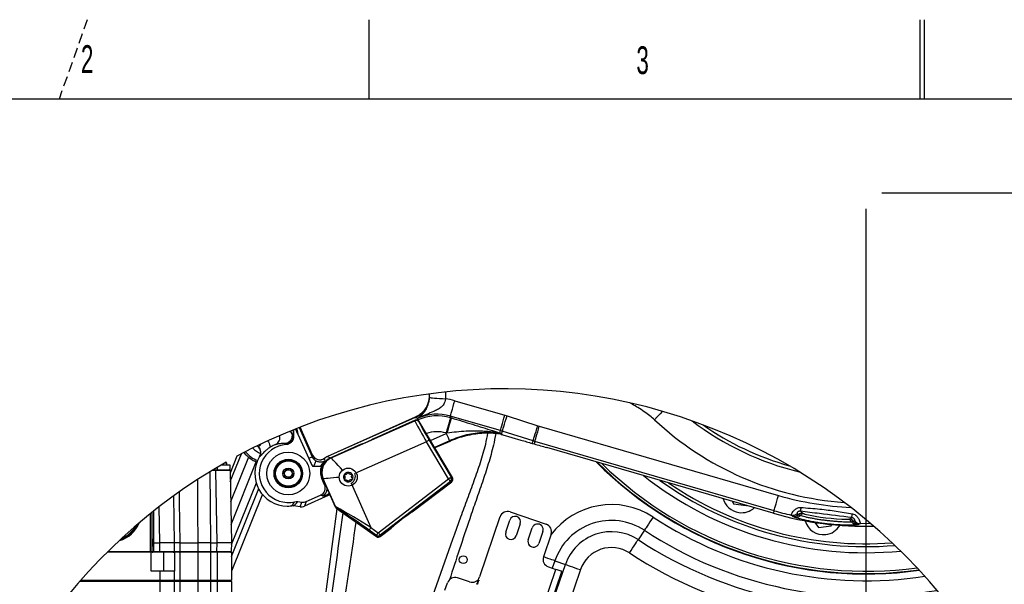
# Model space of a CAD drawing. Extents: x 0 to 4205, y 0 to 2970.
# Tile 16 of 67: x 482 to 1103, y 2614 to 2970. Entities that reach past the tile are written whole.
import ezdxf

# ---------------------------------------------------------------- set-up
doc = ezdxf.new("R2010")
doc.units = 0
doc.header["$LTSCALE"] = 5
doc.linetypes.add('HIDDEN', pattern=[1.905, 1.27, -0.635])
doc.layers.get('0').update_dxf_attribs({"linetype": 'CONTINUOUS'})
doc.styles.add('SLDTEXTSTYLE0', font='TXT', dxfattribs={"width": 0.605})
doc.dimstyles.new('SLDDIMSTYLE0', dxfattribs={"dimtxt": 25, "dimasz": 25, "dimexe": 0, "dimexo": 0.0625, "dimgap": 6.25, "dimtad": 1, "dimdec": 1, "dimrnd": 1e-09, "dimzin": 12, "dimtxsty": 'SLDTEXTSTYLE0', "dimsah": 1, "dimcen": 0.09, "dimazin": 3, "dimtfac": 1, "dimtofl": 0, "dimtmove": 0, "dimatfit": 3, "dimtolj": 1, "dimtzin": 12})
doc.dimstyles.new('SLDDIMSTYLE1', dxfattribs={"dimtxt": 25, "dimasz": 25, "dimexe": 0, "dimexo": 0.0625, "dimgap": 6.25, "dimtad": 1, "dimdec": 1, "dimrnd": 1e-09, "dimzin": 12, "dimtxsty": 'SLDTEXTSTYLE0', "dimsah": 1, "dimcen": 0.09, "dimazin": 3, "dimtfac": 1, "dimtmove": 0, "dimatfit": 3, "dimtolj": 1, "dimtzin": 12})

# ---------------------------------------------------------------- blocks, each defined once
blk = doc.blocks.new('_D_9')
at = {"color": 7, "linetype": 'CONTINUOUS'}
for p, q in [((1015.88, 2850.89), (1015.88, 1946.75)), ((1080.88, 2450.89), (1080.88, 1946.75)), ((1015.88, 1954.25), (965.88, 1954.25)), ((1015.88, 1954.25), (1080.88, 1954.25)), ((1080.88, 1954.25), (1130.88, 1954.25))]:
    blk.add_line(p, q, dxfattribs=at)
for points in [[(1015.88, 1954.25), (990.88, 1958), (990.88, 1950.5)], [(1080.88, 1954.25), (1105.88, 1950.5), (1105.88, 1958)]]:
    blk.add_solid(points, dxfattribs=at)
at = {"color": 7, "linetype": 'CONTINUOUS', "insert": (1029.28, 1986.48), "char_height": 25, "attachment_point": 1, "style": 'SLDTEXTSTYLE0'}
blk.add_mtext('65', dxfattribs=at)
blk = doc.blocks.new('_D_10')
at = {"color": 7, "linetype": 'CONTINUOUS'}
for p, q in [((1025.88, 2860.89), (1260.02, 2860.89)), ((1252.52, 2860.89), (1252.52, 2460.89)), ((1090.88, 2460.89), (1260.02, 2460.89))]:
    blk.add_line(p, q, dxfattribs=at)
for points in [[(1252.52, 2860.89), (1248.77, 2835.89), (1256.27, 2835.89)], [(1252.52, 2460.89), (1256.27, 2485.89), (1248.77, 2485.89)]]:
    blk.add_solid(points, dxfattribs=at)
at = {"color": 7, "linetype": 'CONTINUOUS', "insert": (1220.29, 2632.24), "char_height": 25, "attachment_point": 1, "rotation": 90, "style": 'SLDTEXTSTYLE0'}
blk.add_mtext('400', dxfattribs=at)

msp = doc.modelspace()

# ---------------------------------------------------------------- linework, layer by layer
at = {"color": 7, "linetype": 'HIDDEN'}
msp.add_line((525, 2970), (507.32, 2920), dxfattribs=at)
at = {"color": 7, "linetype": 'CONTINUOUS'}
for p, q in [((702.5, 2970), (702.5, 2920)), ((1050, 2920), (1050, 2970)), ((1052.5, 2970), (1052.5, 2920)), ((4155, 2920), (100, 2920)), ((731.81, 2719.57), (676.44, 2694.93)), ((657.81, 2708.89), (656.39, 2712.29)), ((667.11, 2695.75), (659.25, 2713.41)), ((731.74, 2717.79), (705.04, 2705.91)), ((755.28, 2681.65), (734.27, 2716.98)), ((654.98, 2711.72), (655.12, 2707.55)), ((657.81, 2708.89), (664.67, 2693.64)), ((783.87, 2709.27), (783.69, 2709.28)), ((785.84, 2708.88), (783.87, 2709.27)), ((785.84, 2708.88), (786.03, 2708.83)), ((787, 2708.54), (798.4, 2705.24)), ((632.78, 2701.02), (632.15, 2701.58)), ((697.73, 2702.66), (678.54, 2694.12)), ((753.5, 2704.4), (744.21, 2700.26)), ((805.56, 2703.12), (806.73, 2702.78)), ((957.47, 2659.18), (814.73, 2700.51)), ((619.43, 2695.07), (615.12, 2684.39)), ((676.44, 2694.93), (674.51, 2693.81)), ((609.61, 2689.59), (614.88, 2689.59)), ((613.13, 2690.59), (611.35, 2690.59)), ((613.13, 2689.59), (613.13, 2690.59)), ((614.88, 2689.59), (614.88, 2686.59)), ((667.06, 2688.71), (667.74, 2688.74)), ((604.52, 2686.59), (606.88, 2686.59)), ((606.88, 2686.59), (614.88, 2686.59)), ((615.09, 2686.1), (615.88, 2640.59)), ((674.65, 2677.13), (672.88, 2681.1)), ((673.47, 2680.92), (681.38, 2663.15)), ((729.95, 2660), (754.78, 2679.04)), ((579.37, 2669.98), (579.88, 2640.59)), ((677, 2670.36), (661.93, 2663.66)), ((663.02, 2666.49), (672.11, 2670.54)), ((659.2, 2663.27), (655.09, 2663.86)), ((657.73, 2666.47), (660.29, 2666.11)), ((931.86, 2666.59), (932.45, 2665.13)), ((932.45, 2665.13), (940.45, 2664)), ((940.45, 2664), (940.52, 2664.09)), ((649.7, 2417.92), (682.6, 2661.94)), ((682.05, 2662.33), (707.37, 2644.46)), ((785.22, 2656.9), (772.37, 2619.02)), ((791.57, 2660.03), (814.29, 2652.32)), ((788.81, 2647.24), (791.38, 2654.81)), ((798.01, 2652.56), (795.44, 2644.99)), ((983.56, 2653.39), (985.95, 2650.21)), ((985.95, 2650.21), (993.98, 2651.18)), ((993.98, 2651.18), (994.33, 2652)), ((709.74, 2644.5), (716.65, 2649.8)), ((803.01, 2642.42), (805.58, 2649.99)), ((812.21, 2647.74), (809.64, 2640.17)), ((817.42, 2645.97), (812.6, 2631.77)), ((566.9, 2640.59), (565.9, 2640.59)), ((566.9, 2640.59), (570.88, 2640.59)), ((579.88, 2640.59), (570.88, 2640.59)), ((579.88, 2640.59), (579.79, 2635.08)), ((583.48, 2640.59), (579.88, 2640.59)), ((583.48, 2640.59), (595.04, 2640.59)), ((602.72, 2640.59), (595.04, 2640.59)), ((602.72, 2640.59), (606.88, 2640.59)), ((615.88, 2640.59), (606.88, 2640.59)), ((615.88, 2640.59), (615.79, 2635.08)), ((565.38, 2634.59), (537.6, 2634.59)), ((566.4, 2634.59), (565.38, 2634.59)), ((565.38, 2622.59), (565.38, 2634.59)), ((566.9, 2634.59), (566.4, 2634.59)), ((570.79, 2634.59), (566.9, 2634.59)), ((579.29, 2634.59), (570.79, 2634.59)), ((579.7, 2634.59), (579.29, 2634.59)), ((580.05, 2634.59), (579.29, 2634.59)), ((580.05, 2634.59), (580.05, 2622.59)), ((583.48, 2634.59), (580.05, 2634.59)), ((595.04, 2634.59), (583.48, 2634.59)), ((602.72, 2634.59), (595.04, 2634.59)), ((606.88, 2634.59), (602.72, 2634.59)), ((615.88, 2634.59), (606.88, 2634.59)), ((615.88, 2634.59), (615.88, 2617.09)), ((815.73, 2625.43), (820.46, 2623.82)), ((570.88, 2622.59), (565.38, 2622.59)), ((579.88, 2622.59), (570.88, 2622.59)), ((579.88, 2622.59), (579.88, 2617.09)), ((580.05, 2622.59), (579.88, 2622.59)), ((811.4, 2584.66), (824.25, 2622.54)), ((570.88, 2616.09), (520.18, 2616.09)), ((570.88, 2616.59), (520.61, 2616.59)), ((521.06, 2617.09), (570.88, 2617.09)), ((570.88, 2617.09), (579.88, 2617.09)), ((579.38, 2616.59), (570.88, 2616.59)), ((579.88, 2616.09), (570.88, 2616.09)), ((579.88, 2617.09), (579.38, 2616.59)), ((579.38, 2616.59), (579.88, 2616.09)), ((583.16, 2616.59), (579.38, 2616.59)), ((579.88, 2617.09), (583.48, 2617.09)), ((579.88, 2616.09), (579.88, 2446.09)), ((583.48, 2616.09), (579.88, 2616.09)), ((594.65, 2616.59), (583.16, 2616.59)), ((583.48, 2617.09), (595.04, 2617.09)), ((595.04, 2616.09), (583.48, 2616.09)), ((602.72, 2616.59), (594.65, 2616.59)), ((595.04, 2617.09), (602.72, 2617.09)), ((602.72, 2616.09), (595.04, 2616.09)), ((602.72, 2617.09), (606.88, 2617.09)), ((606.88, 2616.59), (602.72, 2616.59)), ((606.88, 2616.09), (602.72, 2616.09)), ((606.88, 2617.09), (615.88, 2617.09)), ((615.38, 2616.59), (606.88, 2616.59)), ((615.88, 2616.09), (606.88, 2616.09)), ((615.88, 2617.09), (615.38, 2616.59)), ((615.38, 2616.59), (615.88, 2616.09)), ((615.88, 2616.09), (615.88, 2446.09)), ((750.5, 2610.6), (752.11, 2615.34)), ((766.03, 2615.89), (758.45, 2618.47))]:
    msp.add_line(p, q, dxfattribs=at)
at = {"color": 8, "linetype": 'CONTINUOUS'}
for p, q in [((756.69, 2729.98), (788.27, 2720.83)), ((731.85, 2719.48), (676.48, 2694.84)), ((733.24, 2718.92), (731.85, 2719.48)), ((733.48, 2717.92), (733.4, 2718.98)), ((785.49, 2711.24), (753.91, 2720.39)), ((753.91, 2720.39), (753.99, 2719.33)), ((753.99, 2719.33), (754.56, 2719.16)), ((788.27, 2720.83), (789.66, 2720.41)), ((789.66, 2720.41), (809.07, 2714.28)), ((658.6, 2713.16), (666.85, 2694.61)), ((667.03, 2695.71), (659.17, 2713.38)), ((678.9, 2693.98), (731.63, 2717.44)), ((731.63, 2717.44), (731.74, 2717.79)), ((733.27, 2717.83), (733.48, 2717.92)), ((733.48, 2717.92), (733.59, 2717.67)), ((734.27, 2716.98), (734.16, 2716.64)), ((809.07, 2714.28), (810, 2714)), ((810, 2714), (960.71, 2670.36)), ((652.77, 2710.82), (653.62, 2710.22)), ((653.1, 2710.96), (653.62, 2710.22)), ((654.75, 2707.88), (655.12, 2707.55)), ((741.42, 2704.96), (751.39, 2709.4)), ((751.78, 2709.57), (751.21, 2709.73)), ((751.39, 2709.4), (751.78, 2709.57)), ((785.02, 2709.68), (785.49, 2711.24)), ((786.65, 2710.89), (785.49, 2711.24)), ((786.65, 2710.89), (786.03, 2708.83)), ((806.06, 2704.76), (786.65, 2710.89)), ((632.97, 2701.05), (632.32, 2701.66)), ((632.78, 2701.02), (632.97, 2701.05)), ((650.19, 2702.74), (649.72, 2702.99)), ((650.48, 2702.4), (650.19, 2702.74)), ((738.82, 2704.23), (693.76, 2684.18)), ((752.77, 2680.78), (738.82, 2704.23)), ((740.54, 2705.25), (754.49, 2681.8)), ((753.42, 2704.84), (743.99, 2700.64)), ((753.5, 2704.4), (753.42, 2704.84)), ((805.56, 2703.12), (806.06, 2704.76)), ((807.22, 2704.4), (806.06, 2704.76)), ((807.22, 2704.4), (806.73, 2702.78)), ((957.93, 2660.76), (807.22, 2704.4)), ((615.21, 2679.1), (622.27, 2696.58)), ((626.79, 2694.43), (615.43, 2666.31)), ((633.86, 2694.85), (633.7, 2694.84)), ((667.03, 2695.71), (667.11, 2695.75)), ((676.48, 2694.84), (678.46, 2694.08)), ((678.54, 2694.12), (678.9, 2693.98)), ((606.88, 2688), (606.88, 2686.59)), ((615.68, 2652.16), (631.57, 2691.5)), ((606.09, 2686.1), (603.71, 2686.1)), ((606.09, 2686.59), (606.09, 2686.1)), ((606.88, 2640.59), (606.09, 2686.1)), ((673.5, 2680.86), (672.88, 2681.1)), ((754.49, 2681.8), (755.28, 2681.65)), ((631.58, 2678.19), (615.86, 2639.26)), ((673.83, 2680.79), (673.47, 2680.92)), ((681.59, 2663.33), (673.83, 2680.79)), ((674.65, 2677.13), (675.26, 2676.89)), ((691.43, 2678.11), (703.89, 2650.1)), ((708.51, 2646.84), (752.77, 2680.78)), ((753.99, 2679.19), (709.73, 2645.25)), ((754.78, 2679.04), (753.99, 2679.19)), ((615.88, 2631.89), (633.17, 2674.71)), ((635.58, 2671.12), (615.88, 2622.66)), ((673.39, 2670.05), (672.11, 2670.54)), ((677.77, 2671.27), (676.96, 2671.11)), ((677, 2670.36), (676.96, 2671.11)), ((570.88, 2640.59), (570.49, 2663.34)), ((659.2, 2663.27), (660.29, 2666.11)), ((663.02, 2666.49), (661.93, 2663.66)), ((681.38, 2663.15), (681.59, 2663.33)), ((682.27, 2662.51), (682.05, 2662.33)), ((564.9, 2635.09), (564.9, 2658.95)), ((957.93, 2660.76), (957.47, 2659.18)), ((969.69, 2657.22), (968.78, 2657.93)), ((969.8, 2657.14), (969.69, 2657.22)), ((970.95, 2656.61), (969.8, 2657.14)), ((973.42, 2658.35), (973.52, 2658.26)), ((973.52, 2658.26), (974.48, 2657.82)), ((974.64, 2660.39), (975.91, 2659.23)), ((975.91, 2659.23), (976.01, 2659.15)), ((976.01, 2659.15), (976.85, 2658.78)), ((976.85, 2658.78), (977.34, 2658.63)), ((1005.72, 2655.55), (1006.94, 2656.42)), ((703.89, 2650.1), (708.51, 2646.84)), ((1004.11, 2655.32), (1004.74, 2655.35)), ((1004.74, 2655.35), (1005.67, 2655.52)), ((1006.81, 2653.84), (1007.88, 2654.06)), ((1007.88, 2654.06), (1007.93, 2654.09)), ((1011.28, 2652.1), (1011.23, 2652.07)), ((1018.96, 2652.59), (1012.14, 2652.58)), ((707.36, 2645.21), (702.74, 2648.47)), ((707.37, 2644.46), (707.36, 2645.21)), ((709.73, 2645.25), (709.74, 2644.5)), ((876.2, 2648.44), (872.3, 2642.51)), ((545.4, 2641.9), (545.12, 2641.81)), ((565.9, 2640.59), (565.9, 2642.58)), ((565.9, 2642.58), (565.9, 2638.6)), ((565.9, 2638.6), (565.9, 2640.59)), ((566.9, 2642.6), (566.9, 2640.59)), ((566.9, 2640.59), (566.9, 2638.58)), ((570.79, 2635.08), (570.88, 2640.59)), ((583.48, 2640.59), (583.39, 2635.08)), ((594.99, 2635.08), (595.04, 2640.59)), ((606.79, 2635.08), (606.88, 2640.59)), ((538.1, 2635.09), (564.9, 2635.09)), ((564.9, 2635.09), (565.9, 2635.09)), ((564.9, 2634.59), (564.9, 2635.09)), ((566.9, 2635.08), (570.79, 2635.08)), ((566.9, 2634.59), (566.9, 2635.08)), ((570.79, 2634.59), (570.79, 2635.08)), ((573.38, 2622.59), (573.38, 2634.59)), ((583.39, 2635.08), (594.99, 2635.08)), ((583.48, 2634.59), (583.48, 2617.09)), ((595.04, 2617.09), (595.04, 2634.59)), ((602.67, 2634.59), (602.67, 2635.08)), ((602.67, 2635.08), (606.79, 2635.08)), ((602.72, 2634.59), (602.72, 2617.09)), ((606.79, 2634.59), (606.79, 2635.08)), ((606.88, 2634.59), (606.88, 2617.09)), ((752.04, 2410.67), (826.49, 2626.88)), ((819.78, 2629.19), (818.2, 2624.59)), ((819.78, 2629.19), (826.49, 2626.88)), ((570.88, 2622.59), (570.88, 2617.09)), ((835.92, 2623.63), (761.47, 2407.42)), ((807.73, 2586.29), (820.46, 2623.82)), ((570.88, 2617.09), (570.88, 2616.59)), ((570.88, 2616.59), (570.88, 2616.09)), ((570.88, 2616.09), (570.88, 2446.09)), ((583.48, 2617.09), (583.16, 2616.59)), ((583.16, 2616.59), (583.48, 2616.09)), ((583.48, 2616.09), (583.48, 2446.09)), ((595.04, 2617.09), (594.65, 2616.59)), ((594.65, 2616.59), (595.04, 2616.09)), ((595.04, 2446.09), (595.04, 2616.09)), ((602.72, 2617.09), (602.72, 2616.59)), ((602.72, 2616.59), (602.72, 2616.09)), ((602.72, 2616.09), (602.72, 2446.09)), ((606.88, 2617.09), (606.88, 2616.59)), ((606.88, 2616.59), (606.88, 2616.09)), ((606.88, 2616.09), (606.88, 2446.09))]:
    msp.add_line(p, q, dxfattribs=at)
at = {"color": 8, "linetype": 'CONTINUOUS', "flags": 128}
for points in [[(740.83, 2731.97), (740.83, 2734.27), (740.81, 2734.37)], [(740.83, 2731.97), (741.14, 2731.95), (741.78, 2731.9), (742.74, 2731.83), (743.98, 2731.73), (745.46, 2731.62), (747.12, 2731.49), (748.92, 2731.36), (750.78, 2731.21)], [(750.7, 2735.56), (750.78, 2735.04), (750.78, 2731.21)], [(753.91, 2720.39), (753.99, 2720.65), (754.17, 2721.25), (754.43, 2722.17), (754.78, 2723.37), (755.19, 2724.8), (755.66, 2726.42), (756.17, 2728.17), (756.69, 2729.98)], [(731.81, 2719.57), (731.82, 2719.55), (731.83, 2719.54), (731.83, 2719.52), (731.84, 2719.51), (731.84, 2719.5), (731.85, 2719.49), (731.85, 2719.49), (731.85, 2719.48)], [(753.99, 2719.33), (753.91, 2719.06), (753.73, 2718.46), (753.47, 2717.54), (753.12, 2716.35), (752.71, 2714.91), (752.24, 2713.29), (751.73, 2711.55), (751.21, 2709.73)], [(754.56, 2719.16), (754.48, 2718.89), (754.31, 2718.29), (754.04, 2717.38), (753.69, 2716.18), (753.28, 2714.75), (752.81, 2713.13), (752.3, 2711.38), (751.78, 2709.57)], [(785.49, 2711.24), (785.57, 2711.51), (785.74, 2712.11), (786.01, 2713.03), (786.35, 2714.22), (786.77, 2715.66), (787.24, 2717.27), (787.74, 2719.02), (788.27, 2720.83)], [(786.65, 2710.89), (786.74, 2711.16), (786.93, 2711.75), (787.21, 2712.66), (787.59, 2713.85), (788.04, 2715.27), (788.55, 2716.88), (789.09, 2718.61), (789.66, 2720.41)], [(887.56, 2723.36), (886.09, 2721.79), (884.37, 2719.94), (882.59, 2718.04)], [(657.03, 2712.54), (657.29, 2711.32), (657.81, 2708.89)], [(806.06, 2704.76), (806.14, 2705.02), (806.33, 2705.62), (806.62, 2706.53), (807, 2707.71), (807.45, 2709.14), (807.95, 2710.74), (808.5, 2712.48), (809.07, 2714.28)], [(807.22, 2704.4), (807.3, 2704.67), (807.47, 2705.27), (807.74, 2706.19), (808.09, 2707.38), (808.5, 2708.82), (808.97, 2710.44), (809.47, 2712.18), (810, 2714)], [(654.75, 2707.88), (654.28, 2709.26), (653.62, 2710.22), (653.62, 2710.22)], [(751.39, 2709.4), (751.78, 2708.54), (752.15, 2707.7), (752.49, 2706.93), (752.79, 2706.25), (753.05, 2705.68), (753.24, 2705.25), (753.37, 2704.96), (753.42, 2704.84)], [(783.87, 2709.27), (783.94, 2709.48), (784.01, 2709.68)], [(638.84, 2704.76), (639.24, 2704.09), (639.65, 2703.29), (639.96, 2702.53), (640.16, 2701.86), (640.25, 2701.3), (640.22, 2700.87), (640.07, 2700.58)], [(740.54, 2705.25), (740.5, 2705.23), (740.4, 2705.17), (740.24, 2705.07), (740.02, 2704.94), (739.77, 2704.79), (739.47, 2704.62), (739.15, 2704.43), (738.82, 2704.23)], [(666.85, 2694.61), (666.79, 2694.59), (666.66, 2694.53), (666.47, 2694.44), (666.21, 2694.33), (665.9, 2694.19), (665.54, 2694.03), (665.12, 2693.84), (664.67, 2693.64)], [(676.44, 2694.93), (676.44, 2694.91), (676.45, 2694.9), (676.46, 2694.89), (676.46, 2694.88), (676.47, 2694.87), (676.47, 2694.86), (676.47, 2694.85), (676.48, 2694.84)], [(686.07, 2686.14), (684.59, 2687.76), (683.22, 2689.25), (682, 2690.59), (680.95, 2691.74), (680.1, 2692.67), (679.47, 2693.36), (679.06, 2693.8), (678.9, 2693.98)], [(669.31, 2692.09), (669.25, 2691.97), (669.15, 2691.75), (669, 2691.44), (668.81, 2691.03), (668.59, 2690.55), (668.33, 2690), (668.05, 2689.39), (667.74, 2688.74)], [(602.35, 2685.27), (602.53, 2663.63), (602.72, 2640.59)], [(615.09, 2686.1), (614.91, 2686.1), (614.4, 2686.1), (613.57, 2686.1), (612.45, 2686.1), (611.09, 2686.1), (609.53, 2686.1), (607.84, 2686.1), (606.09, 2686.1)], [(683.93, 2681.77), (682.22, 2681.6), (680.21, 2681.41), (678.41, 2681.23), (676.86, 2681.08), (675.6, 2680.96), (674.67, 2680.87), (674.07, 2680.81), (673.83, 2680.79)], [(754.49, 2681.8), (754.45, 2681.78), (754.34, 2681.71), (754.18, 2681.62), (753.97, 2681.49), (753.71, 2681.34), (753.42, 2681.16), (753.1, 2680.97), (752.77, 2680.78)], [(595.04, 2640.59), (594.86, 2660.59), (594.69, 2680.46)], [(753.99, 2679.19), (753.96, 2679.23), (753.88, 2679.32), (753.77, 2679.47), (753.62, 2679.67), (753.43, 2679.91), (753.23, 2680.18), (753, 2680.47), (752.77, 2680.78)], [(582.94, 2672.53), (583.04, 2666.59), (583.48, 2640.59)], [(677.63, 2671.57), (677.57, 2671.52), (676.96, 2671.11)], [(957.93, 2660.76), (958.01, 2661.03), (958.18, 2661.63), (958.45, 2662.55), (958.79, 2663.74), (959.21, 2665.18), (959.68, 2666.8), (960.18, 2668.54), (960.71, 2670.36)], [(565.9, 2642.58), (565.9, 2648.97), (565.89, 2655.34), (565.88, 2659.73)], [(566.87, 2660.52), (566.88, 2655.35), (566.89, 2648.99), (566.9, 2642.6)], [(881.68, 2656.77), (880.66, 2655.21), (879.67, 2653.71), (878.75, 2652.31), (877.93, 2651.07), (877.25, 2650.03), (876.72, 2649.23), (876.37, 2648.69), (876.2, 2648.44)], [(702.74, 2648.47), (702.77, 2648.51), (702.84, 2648.6), (702.94, 2648.76), (703.09, 2648.96), (703.26, 2649.21), (703.46, 2649.48), (703.67, 2649.79), (703.89, 2650.1)], [(707.36, 2645.21), (707.39, 2645.24), (707.46, 2645.34), (707.56, 2645.5), (707.71, 2645.7), (707.88, 2645.94), (708.08, 2646.22), (708.29, 2646.53), (708.51, 2646.84)], [(709.73, 2645.25), (709.7, 2645.29), (709.63, 2645.39), (709.51, 2645.53), (709.36, 2645.73), (709.18, 2645.97), (708.97, 2646.24), (708.75, 2646.53), (708.51, 2646.84)], [(545.4, 2641.9), (545.38, 2641.99), (545.36, 2642.04)], [(565.9, 2635.09), (565.9, 2636.84), (565.9, 2638.6)], [(566.9, 2638.58), (566.9, 2636.83), (566.9, 2635.08)], [(602.72, 2640.59), (602.69, 2637.55), (602.67, 2635.08)], [(866.82, 2634.18), (867.85, 2635.73), (868.84, 2637.24), (869.76, 2638.63), (870.57, 2639.87), (871.25, 2640.91), (871.78, 2641.72), (872.14, 2642.26), (872.3, 2642.51)], [(570.79, 2635.08), (572.54, 2635.08), (574.23, 2635.08), (575.79, 2635.08), (577.15, 2635.08), (578.27, 2635.08), (579.1, 2635.08), (579.61, 2635.08), (579.79, 2635.08)], [(583.07, 2634.59), (583.13, 2634.6), (583.19, 2634.63), (583.24, 2634.67), (583.29, 2634.73), (583.33, 2634.81), (583.36, 2634.89), (583.38, 2634.98), (583.39, 2635.08)], [(606.79, 2635.08), (608.54, 2635.08), (610.23, 2635.08), (611.79, 2635.08), (613.15, 2635.08), (614.27, 2635.08), (615.1, 2635.08), (615.61, 2635.08), (615.79, 2635.08)], [(819.78, 2629.19), (819.49, 2629.29), (818.88, 2629.5), (817.97, 2629.81), (816.8, 2630.21), (815.39, 2630.7), (813.81, 2631.24), (812.57, 2631.67)], [(826.49, 2626.88), (826.77, 2626.78), (827.38, 2626.57), (828.29, 2626.26), (829.47, 2625.85), (830.87, 2625.37), (832.45, 2624.82), (834.15, 2624.24), (835.92, 2623.63)]]:
    msp.add_lwpolyline(points, dxfattribs=at)
at = {"color": 7, "linetype": 'CONTINUOUS', "flags": 128}
for points in [[(667.74, 2688.74), (668.93, 2688.78), (670.05, 2688.82), (671.18, 2688.86), (672.05, 2688.89)], [(672.72, 2688.91), (672.31, 2688.9), (672.05, 2688.89)], [(824.25, 2622.54), (824.18, 2622.56), (823.96, 2622.63), (823.61, 2622.75), (823.14, 2622.91), (822.57, 2623.11), (821.91, 2623.33), (821.2, 2623.57), (820.46, 2623.82)]]:
    msp.add_lwpolyline(points, dxfattribs=at)
at = {"color": 7, "linetype": 'CONTINUOUS'}
for centre, radius in [((651.78, 2684.18), 13.5), ((651.78, 2684.18), 9), ((651.78, 2684.18), 8.95), ((651.78, 2684.18), 3.45), ((689.57, 2681.91), 5.65), ((651.78, 2684.18), 2.4), ((762.06, 2629.91), 2.5), ((770.89, 2614.67), 0.25), ((771.13, 2615.38), 0.25), ((771.37, 2616.09), 0.25), ((771.61, 2616.8), 0.25)]:
    msp.add_circle(centre, radius, dxfattribs=at)
at = {"color": 8, "linetype": 'CONTINUOUS'}
for radius in [8.83, 8.32, 8.03]:
    msp.add_circle((651.78, 2684.18), radius, dxfattribs=at)
at = {"color": 7, "linetype": 'CONTINUOUS'}
for centre, radius, start, end in [((788.09, 2381.26), 356.26, 3.77849, 118.25547), ((732.55, 2715.96), 2, 30.72875, 113.98568), ((1015.05, 2859.3), 176.76, 234.80866, 254.3963), ((677.78, 2757.35), 58.21, 290.04295, 297.92321), ((822.17, 2829.94), 126.4, 253.38579, 253.84352), ((651.78, 2684.18), 18.26, 94.06423, 283.05055), ((639.59, 2709.96), 20.13, 218.57213, 247.79227), ((651.17, 2684.16), 20.48, 148.56714, 269.73183), ((671.59, 2697.74), 4.9, 203.9835, 306.64208), ((682.6, 2684.99), 10, 113.9766, 203.99004), ((788.09, 2381.26), 356.26, 119.5134, 171.34869), ((608.44, 2687.52), 5.61, 33.17878, 42.29813), ((682, 2685.16), 9.99, 157.92444, 204.00294), ((1015.78, 2860.72), 239.81, 224.88456, 278.0862), ((1015.78, 2860.74), 239.72, 224.92936, 278.0682), ((1015.78, 2860.72), 239.55, 224.99242, 278.04543), ((614.59, 2686.09), 0.5, 0.99719, 90.00455), ((689.57, 2681.91), 3, 153.01642, 213.01685), ((689.57, 2681.91), 3, 93.01967, 153.01387), ((689.57, 2681.91), 3, 33.01648, 93.01494), ((689.21, 2682.45), 4.87, 297.12485, 20.84177), ((689.57, 2681.91), 3, 333.01602, 33.01736), ((753.56, 2680.63), 2, 307.47805, 30.73813), ((670.09, 2675.1), 4.99, 293.95648, 24.01024), ((689.57, 2681.91), 3, 213.01534, 273.01811), ((689.57, 2681.91), 3, 273.01611, 333.01743), ((1015.8, 2860.71), 220.81, 235.68846, 274.31879), ((659.9, 2668.22), 5, 261.9482, 293.99401), ((660.99, 2671.06), 5, 261.94808, 293.99422), ((683.2, 2663.96), 2, 203.98086, 234.78655), ((937.43, 2671.49), 12, 195.28394, 261.90969), ((937.43, 2671.49), 12, 261.90993, 312.41818), ((801.61, 2552.78), 128.96, 123.75533, 131.21129), ((789.96, 2655.29), 5, 71.25314, 161.25448), ((794.69, 2653.69), 3.5, 341.25372, 161.25362), ((1015.48, 2858.92), 208, 253.80543, 271.47348), ((1007.87, 2795.55), 140.28, 257.43111, 268.46466), ((540.17, 2660.31), 18.59, 288.40814, 334.83225), ((808.9, 2648.87), 3.5, 341.25359, 161.25369), ((812.69, 2647.58), 5, 341.25388, 71.25374), ((989.12, 2657.64), 12, 195.60899, 276.90961), ((989.12, 2657.64), 12, 276.91053, 329.39061), ((708.53, 2646.09), 2, 234.7797, 307.48563), ((792.12, 2646.11), 3.5, 161.25367, 341.25361), ((806.33, 2641.29), 3.5, 161.25332, 341.2538), ((579.29, 2635.09), 0.5, 269.99441, 359.00427), ((615.29, 2635.09), 0.5, 269.99399, 359.00427), ((817.34, 2630.16), 5, 161.25388, 251.25374), ((767.64, 2620.63), 5, 251.2548, 341.25282), ((756.85, 2613.73), 5, 71.2548, 161.25282)]:
    msp.add_arc(centre, radius, start, end, dxfattribs=at)
at = {"color": 8, "linetype": 'CONTINUOUS'}
for centre, radius, start, end in [((725.76, 2733.16), 14.97, 293.99456, 4.57978), ((745.58, 2691.61), 39.94, 73.84966, 82.52149), ((745.58, 2691.64), 29.93, 73.82956, 114.00436), ((745.66, 2690.52), 29.99, 73.86989, 113.96436), ((732.44, 2715.61), 2, 30.77364, 113.94305), ((889.39, 2794.8), 175.71, 206.12168, 211.02847), ((857.2, 2778.14), 137.55, 206.55864, 211.99697), ((1015.85, 2860.84), 195.32, 226.98, 265.99563), ((1015.19, 2859.46), 179.01, 232.56352, 256.62903), ((641.72, 2706.72), 4.78, 295.55102, 16.71568), ((745.65, 2690.55), 19.97, 73.85016, 109.9837), ((783.46, 2703.31), 6.55, 76.23653, 93.02594), ((782.97, 2699.73), 10.01, 72.71011, 84.00305), ((639.86, 2710.36), 14.6, 224.06172, 247.53493), ((629.55, 2697.4), 5.01, 329.38689, 46.84195), ((639.89, 2710.4), 19.63, 219.60559, 247.45642), ((687.52, 2691.88), 20.85, 169.42492, 172.46996), ((671.6, 2697.77), 5.01, 204.28946, 306.36221), ((682.97, 2684.85), 10, 114.0292, 203.93756), ((649.48, 2675.14), 31.22, 36.5392, 36.7067), ((680.53, 2685.69), 10.01, 113.90242, 126.5687), ((718.04, 2701.07), 44.09, 189.58092, 191.65101), ((681.95, 2685.18), 9.95, 135.39049, 157.97083), ((1015.8, 2860.75), 238.11, 225.65012, 277.79037), ((752.77, 2680.78), 2, 307.52241, 30.69439), ((1015.76, 2860.66), 226.39, 231.74028, 275.5915), ((1015.73, 2860.59), 222.46, 234.33253, 274.74851), ((671.34, 2674.62), 5.01, 294.16832, 358.07453), ((671.47, 2683.01), 13.11, 278.46473, 294.78838), ((1015.12, 2857.46), 194.85, 253.78494, 267.4347), ((646.87, 2674.81), 13.7, 306.86681, 322.48178), ((452.22, 2251.37), 471.51, 57.74117, 60.89216), ((683.42, 2664.14), 2, 203.99274, 234.77468), ((437.57, 2283.87), 450.83, 53.97187, 57.12726), ((855.47, 2616.9), 47.72, 56.67632, 143.21199), ((991.99, 2660.4), 17.35, 172.01073, 180.03496), ((1015.76, 2860.59), 243.96, 236.66187, 278.77924), ((1015.88, 2860.88), 208.33, 253.85067, 256.93553), ((969.66, 2661.84), 4, 257.36677, 316.46417), ((970.55, 2661.13), 4, 257.65391, 315.84853), ((970.65, 2661.05), 4, 257.68638, 315.77554), ((971.64, 2660.34), 3.8, 259.53808, 318.42874), ((975.57, 2656.25), 3.01, 83.45563, 135.76472), ((975.67, 2656.16), 3.01, 83.45375, 135.68932), ((976.61, 2655.95), 2.84, 85.22084, 138.68678), ((989.35, 2660.74), 18.11, 346.19253, 353.93373), ((540.03, 2660.35), 19.22, 286.23348, 337.90299), ((540.17, 2660.31), 18.59, 288.4093, 334.8311), ((540.33, 2660.06), 17.79, 292.03843, 331.21456), ((855.47, 2616.9), 37.74, 56.67631, 161.00005), ((1004.28, 2652.54), 2.84, 27.27997, 80.74704), ((1005.29, 2652.54), 3.01, 30.35215, 82.63007), ((1005.33, 2652.57), 3.01, 30.30649, 82.63044), ((1010.17, 2655.6), 3.8, 207.53794, 266.42922), ((1011.34, 2656.07), 4, 210.26651, 268.38642), ((1011.39, 2656.1), 4, 210.218, 268.39948), ((1012.24, 2656.58), 4, 209.38563, 268.63339), ((708.51, 2646.84), 2, 234.81777, 307.45045), ((855.47, 2616.9), 30.65, 56.67628, 161.00013), ((1015.88, 2860.89), 254.26, 236.67635, 280.06101), ((566.66, 2627.64), 14.96, 89.08484, 92.9165), ((566.66, 2653.49), 14.92, 267.08165, 270.92384), ((1015.88, 2860.89), 261.35, 236.67633, 280.06103), ((566.4, 2635.09), 0.5, 179.96628, 269.96453), ((594.54, 2635.04), 0.451, 278.2756, 5.65736), ((855.47, 2616.9), 20.67, 56.67631, 160.99999), ((1015.88, 2860.89), 271.33, 236.67637, 280.06101)]:
    msp.add_arc(centre, radius, start, end, dxfattribs=at)
at = {"color": 7, "linetype": 'CONTINUOUS'}
for points, knots in [([(740.57, 2734.34), (740.59, 2734.18), (740.73, 2733.18), (740.58, 2731.33), (740.1, 2728.87), (739.16, 2726.52), (737.86, 2724.37), (736.21, 2722.47), (734.21, 2720.79), (732.64, 2719.99), (731.81, 2719.57)], [0, 0, 0, 0, 0.02703, 0.164133, 0.301238, 0.438159, 0.575081, 0.71195, 0.848822, 1, 1, 1, 1]), ([(655.12, 2707.55), (655.09, 2706.99), (655.01, 2705.86), (654.21, 2704.34), (652.98, 2703.16), (651.65, 2702.55), (650.79, 2702.44), (650.48, 2702.4)], [0, 0, 0, 0, 0.219897, 0.439807, 0.659412, 0.878902, 1, 1, 1, 1]), ([(783.69, 2709.28), (782.04, 2709.41), (778.73, 2709.65), (773.69, 2709.49), (768.64, 2708.93), (763.54, 2707.91), (758.46, 2706.45), (755.16, 2705.08), (753.5, 2704.4)], [0, 0, 0, 0, 0.161059, 0.322118, 0.487856, 0.653594, 0.826104, 1, 1, 1, 1]), ([(633.7, 2694.84), (633.92, 2695.28), (634.37, 2696.18), (634.48, 2697.68), (634.17, 2699.1), (633.56, 2700.23), (633.01, 2700.79), (632.78, 2701.02)], [0, 0, 0, 0, 0.217397, 0.440891, 0.651116, 0.856265, 1, 1, 1, 1]), ([(798.4, 2705.24), (799.57, 2704.9), (801.96, 2704.2), (804.35, 2703.48), (805.56, 2703.12)], [0, 0, 0, 0, 0.488983, 1, 1, 1, 1]), ([(806.73, 2702.78), (808.05, 2702.41), (810.72, 2701.67), (813.38, 2700.9), (814.73, 2700.51)], [0, 0, 0, 0, 0.494596, 1, 1, 1, 1]), ([(664.67, 2693.64), (665.06, 2692.82), (665.85, 2691.17), (666.66, 2689.53), (667.06, 2688.71)], [0, 0, 0, 0, 0.49971, 1, 1, 1, 1]), ([(652.77, 2680.96), (652.77, 2680.96), (652.79, 2680.96), (652.83, 2680.98), (652.91, 2681.07), (653.08, 2681.47), (653.2, 2682.02), (653.54, 2682.56), (653.97, 2682.87), (654.42, 2683.05), (654.79, 2683.2), (654.98, 2683.3), (655.05, 2683.38), (655.07, 2683.43), (655.08, 2683.48), (655.06, 2683.56), (654.91, 2683.81), (654.55, 2684.15), (654.19, 2684.61), (654.02, 2685.11), (654.03, 2685.64), (654.11, 2686.12), (654.16, 2686.48), (654.11, 2686.62), (654.08, 2686.66), (654.03, 2686.69), (653.94, 2686.72), (653.61, 2686.69), (653.16, 2686.56), (652.64, 2686.5), (652.26, 2686.55), (651.8, 2686.75), (651.4, 2687.06), (651.07, 2687.33), (650.91, 2687.4), (650.83, 2687.42), (650.77, 2687.41), (650.73, 2687.38), (650.65, 2687.3), (650.48, 2686.91), (650.37, 2686.39), (650.06, 2685.87), (649.66, 2685.53), (649.18, 2685.32), (648.76, 2685.17), (648.58, 2685.06), (648.52, 2685), (648.49, 2684.95), (648.48, 2684.89), (648.5, 2684.81), (648.62, 2684.59), (648.94, 2684.29), (649.27, 2683.89), (649.48, 2683.48), (649.57, 2682.87), (649.43, 2682.33), (649.42, 2681.89), (649.43, 2681.79), (649.46, 2681.74), (649.49, 2681.7), (649.54, 2681.67), (649.65, 2681.65), (650.07, 2681.7), (650.59, 2681.87), (651.23, 2681.85), (651.72, 2681.65), (652.08, 2681.36), (652.36, 2681.14), (652.52, 2681.03), (652.63, 2680.97), (652.71, 2680.95), (652.75, 2680.95), (652.77, 2680.96)], [0, 0, 0, 0, 0.00046, 0.002935, 0.006335, 0.0163, 0.063177, 0.084221, 0.105387, 0.134801, 0.152349, 0.161297, 0.164475, 0.166673, 0.168894, 0.171757, 0.178794, 0.20912, 0.240843, 0.259087, 0.282228, 0.31315, 0.328696, 0.331441, 0.333596, 0.335762, 0.338788, 0.346799, 0.382116, 0.403599, 0.419861, 0.435993, 0.472784, 0.490585, 0.494509, 0.498602, 0.500745, 0.50288, 0.506197, 0.515906, 0.561065, 0.581335, 0.598739, 0.634353, 0.654067, 0.66073, 0.663556, 0.666497, 0.668619, 0.671355, 0.677626, 0.704174, 0.732834, 0.750027, 0.767336, 0.81842, 0.825867, 0.829173, 0.832072, 0.834173, 0.836263, 0.839603, 0.84944, 0.895419, 0.916034, 0.93694, 0.968468, 0.980205, 0.98756, 0.994896, 0.997731, 1, 1, 1, 1]), ([(686.9, 2683.27), (686.9, 2683.26), (686.89, 2683.24), (686.88, 2683.19), (686.88, 2683.12), (686.91, 2683.07), (686.93, 2683.05), (686.94, 2683.04)], [0, 0, 0, 0, 0.095711, 0.352041, 0.607748, 0.868354, 1, 1, 1, 1]), ([(687.11, 2683.38), (687.08, 2683.38), (687.04, 2683.38), (686.97, 2683.36), (686.93, 2683.32), (686.91, 2683.28), (686.9, 2683.27)], [0, 0, 0, 0, 0.273883, 0.55629, 0.831467, 1, 1, 1, 1]), ([(686.94, 2683.04), (687.09, 2682.85), (687.35, 2682.51), (687.49, 2681.9), (687.47, 2681.35), (687.32, 2680.87), (687.14, 2680.62), (687.07, 2680.51)], [0, 0, 0, 0, 0.26246, 0.463278, 0.665825, 0.857349, 1, 1, 1, 1]), ([(689.23, 2684.76), (689.14, 2684.54), (688.98, 2684.14), (688.52, 2683.71), (688.04, 2683.45), (687.55, 2683.34), (687.24, 2683.37), (687.11, 2683.38)], [0, 0, 0, 0, 0.262462, 0.463294, 0.665834, 0.857348, 1, 1, 1, 1]), ([(689.42, 2684.91), (689.41, 2684.91), (689.38, 2684.9), (689.33, 2684.89), (689.28, 2684.85), (689.25, 2684.8), (689.24, 2684.77), (689.23, 2684.76)], [0, 0, 0, 0, 0.096976, 0.353306, 0.608966, 0.869803, 1, 1, 1, 1]), ([(689.61, 2684.78), (689.6, 2684.8), (689.58, 2684.84), (689.52, 2684.89), (689.47, 2684.91), (689.43, 2684.91), (689.42, 2684.91)], [0, 0, 0, 0, 0.275285, 0.557605, 0.832619, 1, 1, 1, 1]), ([(691.87, 2683.63), (691.63, 2683.6), (691.2, 2683.54), (690.6, 2683.72), (690.14, 2684.01), (689.8, 2684.38), (689.67, 2684.66), (689.61, 2684.78)], [0, 0, 0, 0, 0.262444, 0.463272, 0.665812, 0.857338, 1, 1, 1, 1]), ([(692.21, 2680.78), (692.06, 2680.97), (691.8, 2681.31), (691.65, 2681.92), (691.68, 2682.47), (691.83, 2682.95), (692, 2683.2), (692.08, 2683.31)], [0, 0, 0, 0, 0.262462, 0.46328, 0.665826, 0.857349, 1, 1, 1, 1]), ([(692.09, 2683.55), (692.08, 2683.55), (692.07, 2683.58), (692.03, 2683.61), (691.97, 2683.63), (691.92, 2683.64), (691.88, 2683.63), (691.87, 2683.63)], [0, 0, 0, 0, 0.097317, 0.353584, 0.609213, 0.869906, 1, 1, 1, 1]), ([(692.08, 2683.31), (692.09, 2683.33), (692.12, 2683.37), (692.13, 2683.44), (692.11, 2683.5), (692.1, 2683.53), (692.09, 2683.55)], [0, 0, 0, 0, 0.275564, 0.557956, 0.833051, 1, 1, 1, 1]), ([(687.07, 2680.51), (687.06, 2680.49), (687.03, 2680.45), (687.02, 2680.38), (687.03, 2680.32), (687.05, 2680.29), (687.06, 2680.28)], [0, 0, 0, 0, 0.27557, 0.557968, 0.832832, 1, 1, 1, 1]), ([(687.06, 2680.28), (687.06, 2680.27), (687.08, 2680.25), (687.12, 2680.21), (687.18, 2680.19), (687.23, 2680.18), (687.26, 2680.19), (687.27, 2680.19)], [0, 0, 0, 0, 0.0973246, 0.3536101, 0.6091655, 0.8698958, 1, 1, 1, 1]), ([(687.27, 2680.19), (687.52, 2680.22), (687.94, 2680.28), (688.54, 2680.1), (689.01, 2679.81), (689.35, 2679.44), (689.48, 2679.16), (689.54, 2679.04)], [0, 0, 0, 0, 0.262443, 0.463271, 0.66581, 0.857335, 1, 1, 1, 1]), ([(689.54, 2679.04), (689.55, 2679.02), (689.57, 2678.98), (689.62, 2678.94), (689.68, 2678.92), (689.72, 2678.91), (689.73, 2678.91)], [0, 0, 0, 0, 0.2752686, 0.5576505, 0.8326224, 1, 1, 1, 1]), ([(689.73, 2678.91), (689.74, 2678.92), (689.77, 2678.92), (689.82, 2678.94), (689.87, 2678.97), (689.9, 2679.02), (689.91, 2679.05), (689.91, 2679.06)], [0, 0, 0, 0, 0.0970154, 0.3534414, 0.6089732, 0.869794, 1, 1, 1, 1]), ([(689.91, 2679.06), (690.01, 2679.29), (690.17, 2679.69), (690.62, 2680.12), (691.11, 2680.37), (691.6, 2680.48), (691.91, 2680.45), (692.04, 2680.44)], [0, 0, 0, 0, 0.26248, 0.463297, 0.665836, 0.857349, 1, 1, 1, 1]), ([(692.04, 2680.44), (692.06, 2680.44), (692.11, 2680.44), (692.18, 2680.47), (692.22, 2680.51), (692.24, 2680.54), (692.25, 2680.55)], [0, 0, 0, 0, 0.273876, 0.556269, 0.831273, 1, 1, 1, 1]), ([(692.25, 2680.55), (692.25, 2680.56), (692.26, 2680.58), (692.27, 2680.63), (692.26, 2680.7), (692.24, 2680.75), (692.22, 2680.77), (692.21, 2680.78)], [0, 0, 0, 0, 0.095735, 0.352127, 0.607658, 0.868546, 1, 1, 1, 1]), ([(678.05, 2670.62), (677.76, 2670.59), (677.4, 2670.54), (677.06, 2670.39), (677, 2670.36)], [0, 0, 0, 0, 0.800869, 1, 1, 1, 1]), ([(651.07, 2663.68), (651.72, 2663.69), (652.69, 2663.7), (653.65, 2663.83), (653.97, 2663.88)], [0, 0, 0, 0, 0.666109, 1, 1, 1, 1]), ([(655.09, 2663.86), (655.01, 2663.87), (654.61, 2663.92), (654.2, 2663.9), (653.87, 2663.88)], [0, 0, 0, 0, 0.1925236, 1, 1, 1, 1]), ([(655.9, 2666.39), (655.93, 2666.4), (656.5, 2666.53), (657.13, 2666.56), (657.71, 2666.48), (657.73, 2666.47)], [0, 0, 0, 0, 0.0394294, 0.9570446, 1, 1, 1, 1])]:
    msp.add_open_spline(points, degree=3, knots=knots, dxfattribs=at)
at = {"color": 8, "linetype": 'CONTINUOUS'}
for points, knots in [([(733.24, 2718.92), (733.25, 2718.92), (733.26, 2718.93), (733.28, 2718.93), (733.29, 2718.94), (733.3, 2718.94), (733.3, 2718.94), (733.31, 2718.95), (733.33, 2718.96), (733.36, 2718.97), (733.4, 2719), (733.46, 2719.03), (733.57, 2719.11), (734.24, 2719.54), (735.47, 2720.5), (736.88, 2722.02), (738.13, 2723.73), (739.03, 2725.34), (739.74, 2726.98), (740.32, 2728.75), (740.69, 2730.45), (740.8, 2731.6), (740.83, 2731.97)], [0, 0, 0, 0, 0.001755, 0.003004, 0.003535, 0.003839, 0.004394, 0.004668, 0.00556, 0.008481, 0.011014, 0.01498, 0.020916, 0.037486, 0.16837, 0.317056, 0.434364, 0.572874, 0.669272, 0.777345, 0.929067, 1, 1, 1, 1]), ([(750.78, 2731.21), (750.72, 2730.57), (750.62, 2729.59), (749.89, 2727.85), (749.02, 2726.77), (747.55, 2725.48), (745.88, 2724.4), (742.75, 2722.95), (738.93, 2721.4), (735.78, 2720.09), (734.05, 2719.29), (733.73, 2719.14), (733.57, 2719.07), (733.46, 2719.01), (733.38, 2718.98), (733.33, 2718.95), (733.32, 2718.95), (733.31, 2718.94)], [0, 0, 0, 0, 0.085902, 0.130327, 0.249959, 0.2671, 0.390522, 0.513764, 0.726459, 0.940431, 0.970092, 0.980772, 0.987913, 0.992468, 0.99769, 0.999267, 1, 1, 1, 1]), ([(882.59, 2718.04), (881.64, 2718.88), (879.59, 2720.68), (876.06, 2723.21), (872.33, 2725.61), (869.28, 2727.41), (867.62, 2728.37), (867.14, 2728.64)], [0, 0, 0, 0, 0.203438, 0.434267, 0.693481, 0.912094, 1, 1, 1, 1]), ([(733.31, 2718.94), (733.3, 2718.94), (733.28, 2718.93), (733.27, 2718.93), (733.25, 2718.92), (733.24, 2718.92), (733.24, 2718.92)], [0, 0, 0, 0, 0.380969, 0.744369, 0.793249, 1, 1, 1, 1]), ([(733.4, 2718.98), (733.39, 2718.98), (733.36, 2718.96), (733.33, 2718.95), (733.31, 2718.94)], [0, 0, 0, 0, 0.300018, 1, 1, 1, 1]), ([(754.56, 2719.16), (756.8, 2718.5), (761.23, 2717.21), (767.81, 2715.2), (774.2, 2713.22), (779.31, 2711.58), (782.88, 2710.43), (784.41, 2709.89), (785.02, 2709.68)], [0, 0, 0, 0, 0.2195381, 0.4340542, 0.6469908, 0.8483952, 0.9389555, 1, 1, 1, 1]), ([(653.62, 2710.22), (653.78, 2709.85), (654.09, 2709.1), (654.2, 2707.89), (654.04, 2706.69), (653.59, 2705.56), (652.89, 2704.57), (651.98, 2703.78), (650.9, 2703.21), (650.11, 2703.06), (649.72, 2702.99)], [0, 0, 0, 0, 0.124846, 0.249851, 0.374971, 0.500141, 0.625284, 0.750337, 0.875248, 1, 1, 1, 1]), ([(654.75, 2707.88), (654.7, 2707.25), (654.6, 2705.98), (653.57, 2704.33), (652.06, 2703.11), (650.81, 2702.86), (650.19, 2702.74)], [0, 0, 0, 0, 0.249916, 0.500002, 0.750082, 1, 1, 1, 1]), ([(654.95, 2711.71), (654.94, 2711.1), (654.91, 2709.82), (654.81, 2708.55), (654.75, 2707.88)], [0, 0, 0, 0, 0.477247, 1, 1, 1, 1]), ([(740.44, 2600.02), (747.08, 2619.01), (755.06, 2641.82), (764.72, 2668.32), (769, 2679.66), (772.95, 2691.1), (776, 2701.04), (777.18, 2707.26), (777.61, 2709.53)], [0, 0, 0, 0, 0.52156, 0.626207, 0.731104, 0.835831, 0.940173, 1, 1, 1, 1]), ([(783.11, 2709.86), (782.37, 2709.97), (780.55, 2710.25), (776.44, 2710.69), (770.76, 2710.98), (764.14, 2710.85), (757.8, 2710.36), (753.79, 2709.83), (751.78, 2709.57)], [0, 0, 0, 0, 0.071433, 0.175575, 0.394111, 0.613837, 0.806623, 1, 1, 1, 1]), ([(782.51, 2709.35), (782.05, 2706.88), (780.86, 2700.44), (777.91, 2690.23), (774.15, 2678.68), (770.08, 2667.21), (763.04, 2646.76), (757.56, 2630.06), (753.35, 2617.21)], [0, 0, 0, 0, 0.077869, 0.203216, 0.328947, 0.454848, 0.580501, 1, 1, 1, 1]), ([(784.01, 2709.68), (780.99, 2709.87), (776.15, 2710.17), (769.5, 2709.51), (764.06, 2708.5), (758.66, 2706.99), (755.17, 2705.56), (753.42, 2704.84)], [0, 0, 0, 0, 0.289327, 0.463904, 0.638482, 0.819241, 1, 1, 1, 1]), ([(784.01, 2709.68), (784.01, 2709.69), (783.98, 2709.7), (783.9, 2709.71), (783.61, 2709.78), (783.33, 2709.82), (783.11, 2709.86)], [0, 0, 0, 0, 0.019657, 0.09127, 0.284188, 1, 1, 1, 1]), ([(785.02, 2709.68), (785.26, 2709.58), (785.57, 2709.46), (785.88, 2709.36), (785.94, 2709.29), (785.94, 2709.29), (785.94, 2709.29)], [0, 0, 0, 0, 0.757057, 0.984307, 0.998277, 1, 1, 1, 1]), ([(785.94, 2709.29), (785.93, 2709.22), (785.89, 2709.08), (785.86, 2708.95), (785.84, 2708.88)], [0, 0, 0, 0, 0.51319, 1, 1, 1, 1]), ([(632.97, 2701.05), (633.15, 2701.21), (633.7, 2701.71), (634.15, 2702.3), (634.46, 2702.7)], [0, 0, 0, 0, 0.327537, 1, 1, 1, 1]), ([(640.07, 2700.58), (639.45, 2700.12), (638.36, 2699.33), (637.01, 2698.1), (635.99, 2697.07), (635.2, 2696.19), (634.59, 2695.52), (634.2, 2695.05), (633.94, 2694.9), (633.86, 2694.85)], [0, 0, 0, 0, 0.273862, 0.475206, 0.644654, 0.787942, 0.89432, 0.966246, 1, 1, 1, 1]), ([(643.78, 2702.4), (643.47, 2702.31), (642.7, 2702.06), (641.45, 2701.46), (640.56, 2700.89), (640.07, 2700.58)], [0, 0, 0, 0, 0.235449, 0.58539, 1, 1, 1, 1]), ([(649.72, 2702.99), (649.58, 2703.02), (649.19, 2703.13), (647.94, 2703.11), (646.09, 2702.94), (644.53, 2702.58), (643.78, 2702.4)], [0, 0, 0, 0, 0.071673, 0.203778, 0.614969, 1, 1, 1, 1]), ([(666.85, 2694.61), (667.13, 2694.12), (667.69, 2693.13), (668.68, 2692.39), (669.25, 2692.12), (669.31, 2692.09)], [0, 0, 0, 0, 0.4726989, 0.9439603, 1, 1, 1, 1]), ([(669.31, 2692.09), (669.58, 2691.97), (669.99, 2691.8), (670.8, 2691.59), (671.77, 2691.46), (673.1, 2691.53), (674.07, 2691.79), (674.66, 2692.06), (674.79, 2692.13), (674.86, 2692.17), (674.86, 2692.17)], [0, 0, 0, 0, 0.156281, 0.228481, 0.440127, 0.664946, 0.918803, 0.959906, 0.999147, 1, 1, 1, 1]), ([(674.86, 2692.17), (674.86, 2692.16), (674.61, 2691.93), (674.15, 2691.47), (673.2, 2690.39), (672.53, 2689.51), (672.05, 2688.89)], [0, 0, 0, 0, 0.003909, 0.232916, 0.453908, 1, 1, 1, 1]), ([(653.87, 2663.88), (654.08, 2664.08), (654.86, 2664.82), (655.46, 2665.73), (655.9, 2666.39)], [0, 0, 0, 0, 0.262385, 1, 1, 1, 1]), ([(968.78, 2657.93), (968.78, 2658.01), (968.75, 2658.36), (969.16, 2659.07), (969.83, 2660.2), (970.92, 2661.36), (972.03, 2662.13), (973.11, 2662.62), (973.97, 2662.83), (974.62, 2662.82), (974.81, 2662.81)], [0, 0, 0, 0, 0.027385, 0.12441, 0.28018, 0.506372, 0.688233, 0.765374, 0.931211, 1, 1, 1, 1]), ([(974.81, 2662.81), (978.84, 2662.5), (986.3, 2661.92), (997.15, 2660.55), (1003.96, 2659.4), (1007.36, 2658.83)], [0, 0, 0, 0, 0.3691567, 0.6843222, 1, 1, 1, 1]), ([(653.62, 2415.89), (654.43, 2421.88), (658.83, 2454.71), (666.51, 2512.2), (676.61, 2587.36), (683.1, 2635.68), (686.28, 2659.34)], [0, 0, 0, 0, 0.073815, 0.404541, 0.708421, 1, 1, 1, 1]), ([(1009.94, 2651.81), (1009.68, 2651.78), (1008.83, 2651.7), (1007.23, 2651.63), (1005.03, 2651.6), (1002.45, 2651.63), (999.55, 2651.74), (996.41, 2651.95), (993.1, 2652.24), (989.71, 2652.63), (986.3, 2653.1), (983, 2653.65), (979.86, 2654.26), (977.01, 2654.88), (974.55, 2655.5), (972.57, 2656.05), (971.44, 2656.44), (970.95, 2656.61)], [0, 0, 0, 0, 0.019894, 0.064798, 0.121312, 0.187127, 0.261184, 0.341573, 0.426151, 0.513705, 0.600888, 0.687264, 0.768335, 0.843776, 0.908969, 0.960953, 1, 1, 1, 1]), ([(974.64, 2660.39), (974.46, 2660.4), (974.19, 2660.42), (973.76, 2660.37), (973.44, 2660.27), (973.05, 2660.08), (972.73, 2659.83), (972.52, 2659.49), (972.46, 2659.22), (972.53, 2659.12), (972.56, 2659.08)], [0, 0, 0, 0, 0.194354, 0.277363, 0.455109, 0.539865, 0.73853, 0.868247, 0.956996, 1, 1, 1, 1]), ([(972.56, 2659.08), (972.74, 2658.93), (973.03, 2658.68), (973.31, 2658.43), (973.42, 2658.35)], [0, 0, 0, 0, 0.637662, 1, 1, 1, 1]), ([(974.48, 2657.82), (974.88, 2657.7), (975.84, 2657.39), (977.5, 2656.98), (979.56, 2656.52), (981.92, 2656.06), (984.54, 2655.6), (987.25, 2655.18), (990.06, 2654.8), (992.83, 2654.48), (995.56, 2654.21), (998.14, 2654.01), (1000.55, 2653.86), (1002.69, 2653.78), (1004.53, 2653.76), (1005.87, 2653.78), (1006.59, 2653.83), (1006.81, 2653.84)], [0, 0, 0, 0, 0.038742, 0.092141, 0.156465, 0.233333, 0.312779, 0.399961, 0.485196, 0.573215, 0.656184, 0.737203, 0.81047, 0.877328, 0.93383, 0.979843, 1, 1, 1, 1]), ([(1006.94, 2656.42), (1000.14, 2657.26), (989.38, 2658.6), (978.61, 2659.91), (974.64, 2660.39)], [0, 0, 0, 0, 0.6312128, 1, 1, 1, 1]), ([(1008.75, 2654.61), (1008.78, 2654.67), (1008.88, 2654.84), (1008.76, 2655.21), (1008.53, 2655.61), (1008.15, 2655.97), (1007.81, 2656.16), (1007.41, 2656.33), (1007.15, 2656.38), (1006.94, 2656.42)], [0, 0, 0, 0, 0.070593, 0.196099, 0.36719, 0.557417, 0.726049, 0.774516, 1, 1, 1, 1]), ([(1007.36, 2658.83), (1007.87, 2658.67), (1008.93, 2658.35), (1010.21, 2657.21), (1011.21, 2655.83), (1011.81, 2654.43), (1012.2, 2653.33), (1012.15, 2652.75), (1012.14, 2652.58)], [0, 0, 0, 0, 0.1888758, 0.3923677, 0.594456, 0.7927433, 0.9392162, 1, 1, 1, 1]), ([(694.42, 2653.6), (691.13, 2631.55), (684.19, 2584.92), (674.81, 2525), (666.43, 2473.8), (660.85, 2440.47), (656.31, 2413.83), (652.88, 2393.84), (649.5, 2373.86), (647.35, 2360.51), (646.28, 2353.84)], [0, 0, 0, 0, 0.220289, 0.465814, 0.599364, 0.732908, 0.799691, 0.866466, 0.933235, 1, 1, 1, 1]), ([(1005.67, 2655.52), (1005.68, 2655.53), (1005.7, 2655.54), (1005.71, 2655.55), (1005.72, 2655.55)], [0, 0, 0, 0, 0.719046, 1, 1, 1, 1]), ([(1007.93, 2654.09), (1008.1, 2654.2), (1008.38, 2654.37), (1008.65, 2654.55), (1008.75, 2654.61)], [0, 0, 0, 0, 0.632186, 1, 1, 1, 1]), ([(1011.23, 2652.07), (1011.08, 2652.02), (1010.66, 2651.88), (1010.22, 2651.84), (1009.94, 2651.81)], [0, 0, 0, 0, 0.356782, 1, 1, 1, 1]), ([(1012.14, 2652.58), (1011.93, 2652.46), (1011.64, 2652.3), (1011.35, 2652.14), (1011.28, 2652.1)], [0, 0, 0, 0, 0.744663, 1, 1, 1, 1]), ([(565.9, 2635.09), (565.92, 2635.09), (566, 2635.09), (566.17, 2635.08), (566.43, 2635.08), (566.68, 2635.08), (566.84, 2635.08), (566.9, 2635.08)], [0, 0, 0, 0, 0.072369, 0.249311, 0.510896, 0.827597, 1, 1, 1, 1]), ([(579.79, 2635.08), (579.85, 2635.08), (580.33, 2635.08), (581.12, 2635.08), (582.25, 2635.08), (582.98, 2635.08), (583.39, 2635.08)], [0, 0, 0, 0, 0.0564301, 0.3939863, 0.661781, 1, 1, 1, 1]), ([(594.99, 2635.08), (595.47, 2635.08), (596.93, 2635.08), (598.92, 2635.08), (601, 2635.08), (602.1, 2635.08), (602.67, 2635.08)], [0, 0, 0, 0, 0.187303, 0.569376, 0.777822, 1, 1, 1, 1])]:
    msp.add_open_spline(points, degree=3, knots=knots, dxfattribs=at)

# ---------------------------------------------------------------- texts
at = {"color": 7, "linetype": 'CONTINUOUS', "char_height": 17.5, "attachment_point": 1, "style": 'SLDTEXTSTYLE0'}
for s, insert in [('2', (521.05, 2953.95)), ('3', (871.17, 2953.26))]:
    msp.add_mtext(s, dxfattribs=dict(at, insert=insert))

# ---------------------------------------------------------------- dimensions: what is measured, and where the dimension line sits
at = {"color": 7, "linetype": 'CONTINUOUS'}
dim = msp.add_linear_dim(base=(1080.88, 1954.25), p1=(1015.88, 2860.89), p2=(1080.88, 2460.89), dimstyle='SLDDIMSTYLE1', dxfattribs=at)
dim.commit()
dim.dimension.update_dxf_attribs({"geometry": '_D_9', "text_midpoint": (1048.38, 1954.25), "dimtype": 160})
dim = msp.add_linear_dim(base=(1252.52, 2460.89), p1=(1015.88, 2860.89), p2=(1080.88, 2460.89), angle=90, dimstyle='SLDDIMSTYLE0', dxfattribs=at)
dim.commit()
dim.dimension.update_dxf_attribs({"geometry": '_D_10', "text_midpoint": (1252.52, 2660.89), "dimtype": 160})

doc.saveas('drawing.dxf')
